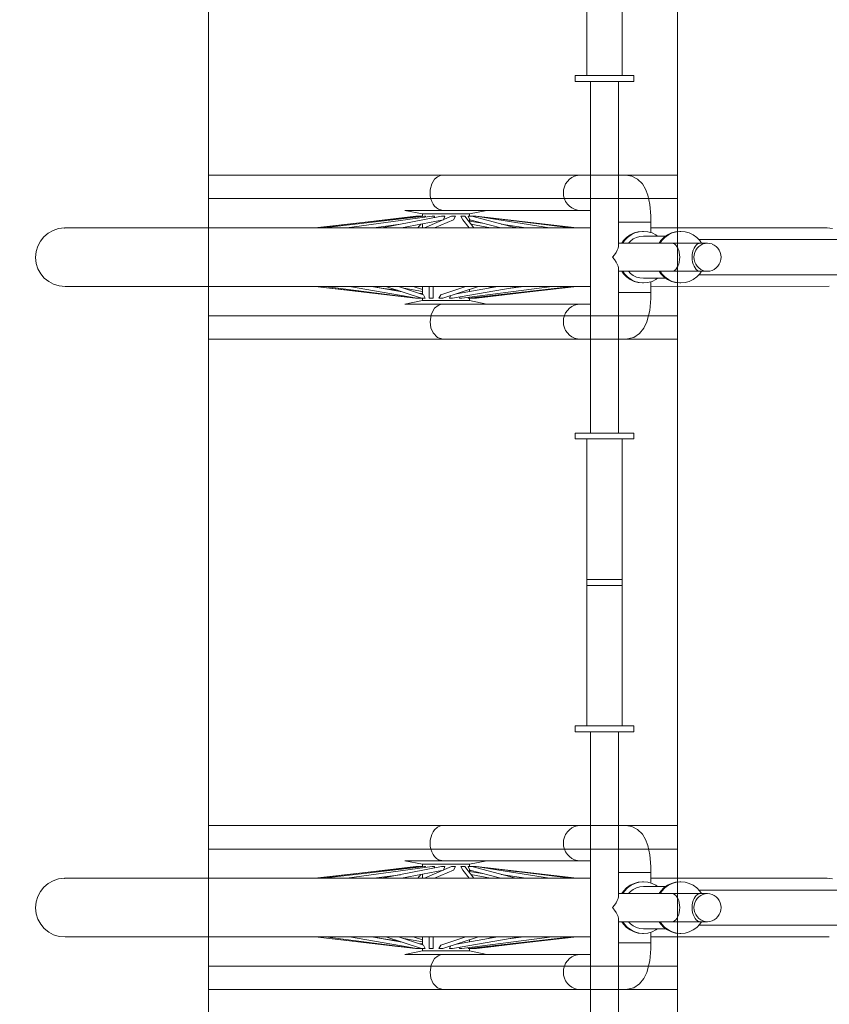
# Model space of a CAD drawing. Extents: x -279660 to -178910, y 57506 to 97979.
# Tile 14 of 44: x -259522 to -258832, y 85874 to 86714. Entities that reach past the tile are written whole.
import ezdxf

# ---------------------------------------------------------------- set-up
doc = ezdxf.new("R2010")
doc.units = 0
doc.header["$MEASUREMENT"] = 0
doc.layers.add('Arch konstrukcja dachu_Nr_Pióra__66', color=7, linetype='Continuous', lineweight=13, true_color=0x0404ff)
doc.layers.add('Arch zieleń_Nr_Pióra__22', color=7, linetype='Continuous', lineweight=9, true_color=0x7f7f7f)
doc.layers.add('Arch wymiary', color=7, linetype='Continuous')
doc.layers.add('Arch wymiary_Nr_Pióra__21', color=7, linetype='Continuous', lineweight=9)
doc.styles.add('GENERATED_STYLE_1', font='txt')
doc.dimstyles.new('GENERATED_STYLE__2', dxfattribs={"dimtxt": 160.000002, "dimasz": 114, "dimexe": 0.18, "dimexo": 0, "dimgap": 0.09, "dimtad": 1, "dimdec": 0, "dimlfac": 0.1, "dimzin": 0, "dimdsep": 46, "dimtxsty": 'GENERATED_STYLE_1', "dimblk": 'ARROWHEAD_2', "dimblk1": 'ARROWHEAD_2', "dimblk2": 'ARROWHEAD_2', "dimcen": 0.09, "dimclrd": 7, "dimclre": 7, "dimclrt": 7, "dimazin": 0, "dimtfac": 1, "dimtdec": 4, "dimtmove": 0, "dimatfit": 3, "dimfxl": 0, "dimtolj": 1, "dimtzin": 0, "dimarcsym": 0})

# ---------------------------------------------------------------- blocks, each defined once
blk = doc.blocks.new('*D257')
at = {"layer": 'Arch wymiary_Nr_Pióra__21', "linetype": 'Continuous'}
for p, q in [((-252577, 88151.71), (-252577, 88225.06)), ((-252502, 88108.41), (-252652, 88195.01)), ((-252464.5, 88151.71), (-252689.5, 88151.71)), ((-252577, 84871.71), (-252577, 88151.71)), ((-252652, 84915.01), (-252502, 84828.41)), ((-252464.5, 84871.71), (-252689.5, 84871.71)), ((-252577, 84798.36), (-252577, 84871.71))]:
    blk.add_line(p, q, dxfattribs=at)
at = {"layer": 'Arch wymiary_Nr_Pióra__21', "insert": (-252609, 86358.11), "char_height": 160, "attachment_point": 7, "rotation": 90, "style": 'GENERATED_STYLE_1'}
blk.add_mtext('{328}', dxfattribs=at)
blk = doc.blocks.new('ARROWHEAD_2')
at = {"color": 0, "linetype": 'Continuous', "lineweight": 0}
for p, q in [((-0.3781, -0.655), (0.3781, 0.655)), ((0, 0), (-1, 0))]:
    blk.add_line(p, q, dxfattribs=at)

msp = doc.modelspace()

# ---------------------------------------------------------------- linework, layer by layer
at = {"layer": 'Arch konstrukcja dachu_Nr_Pióra__66', "linetype": 'Continuous'}
for p, q in [((-259361.24, 87691.71), (-259361.24, 85331.71)), ((-258961.24, 87691.71), (-258961.24, 85331.71)), ((-259361.24, 86561.71), (-259361.24, 86581.71)), ((-259361.24, 86581.71), (-258961.24, 86581.71)), ((-258961.24, 86581.71), (-258961.24, 86561.71)), ((-258961.24, 86561.71), (-259361.24, 86561.71)), ((-259361.24, 86441.71), (-259361.24, 86461.71)), ((-259361.24, 86461.71), (-258961.24, 86461.71)), ((-258961.24, 86461.71), (-258961.24, 86441.71)), ((-258961.24, 86441.71), (-259361.24, 86441.71)), ((-259361.24, 86006.71), (-259361.24, 86026.71)), ((-259361.24, 86026.71), (-258961.24, 86026.71)), ((-258961.24, 86026.71), (-258961.24, 86006.71)), ((-258961.24, 86006.71), (-259361.24, 86006.71)), ((-259361.24, 85886.71), (-259361.24, 85906.71)), ((-259361.24, 85906.71), (-258961.24, 85906.71)), ((-258961.24, 85906.71), (-258961.24, 85886.71)), ((-258961.24, 85886.71), (-259361.24, 85886.71))]:
    msp.add_line(p, q, dxfattribs=at)
at = {"layer": 'Arch zieleń_Nr_Pióra__22', "linetype": 'Continuous'}
for p, q in [((-259038.32, 86666.71), (-259038.32, 86791.71)), ((-259008.44, 86791.71), (-259008.44, 86666.71)), ((-259048.28, 86666.71), (-259038.32, 86666.71)), ((-259048.28, 86661.71), (-259048.28, 86666.71)), ((-258998.47, 86666.71), (-259048.28, 86666.71)), ((-259008.44, 86666.71), (-258998.47, 86666.71)), ((-258998.47, 86666.71), (-258998.47, 86661.71)), ((-259035.33, 86661.71), (-259048.28, 86661.71)), ((-259035.33, 86581.71), (-259035.33, 86661.71)), ((-259011.42, 86661.71), (-259035.33, 86661.71)), ((-259011.42, 86661.71), (-259011.42, 86581.71)), ((-258998.47, 86661.71), (-259011.42, 86661.71)), ((-259165.86, 86580.25), (-259163.15, 86581.48)), ((-259163.15, 86581.48), (-259161.24, 86581.71)), ((-259161.24, 86581.71), (-259035.33, 86581.71)), ((-259048.91, 86580.81), (-259051.2, 86579.7)), ((-259046.47, 86581.48), (-259048.91, 86580.81)), ((-259043.96, 86581.71), (-259046.47, 86581.48)), ((-259035.33, 86441.71), (-259035.33, 86581.71)), ((-259011.42, 86581.71), (-259005.13, 86581.71)), ((-259011.42, 86520.9), (-259011.42, 86581.71)), ((-259005.13, 86581.71), (-259000.18, 86580.81)), ((-259000.18, 86580.81), (-258995.18, 86578.39)), ((-259172.05, 86569.32), (-259170.74, 86574.21)), ((-259170.74, 86574.21), (-259169.65, 86576.35)), ((-259169.65, 86576.35), (-259168.29, 86578.2)), ((-259168.29, 86578.2), (-259165.86, 86580.25)), ((-259056.5, 86574.21), (-259057.57, 86571.84)), ((-259055.06, 86576.35), (-259056.5, 86574.21)), ((-259053.27, 86578.2), (-259055.06, 86576.35)), ((-259051.2, 86579.7), (-259053.27, 86578.2)), ((-258995.18, 86578.39), (-258990.97, 86574.26)), ((-258990.97, 86574.26), (-258988.38, 86569.86)), ((-259172.21, 86566.71), (-259172.05, 86569.32)), ((-259172.05, 86564.11), (-259172.21, 86566.71)), ((-259171.55, 86561.58), (-259172.05, 86564.11)), ((-259058.22, 86569.32), (-259058.44, 86566.71)), ((-259058.44, 86566.71), (-259058.22, 86564.11)), ((-259057.57, 86571.84), (-259058.22, 86569.32)), ((-259058.22, 86564.11), (-259057.57, 86561.58)), ((-258988.38, 86569.86), (-258986.51, 86564.79)), ((-258986.51, 86564.79), (-258984.76, 86556.78)), ((-259170.74, 86559.21), (-259171.55, 86561.58)), ((-259169.65, 86557.07), (-259170.74, 86559.21)), ((-259168.29, 86555.22), (-259169.65, 86557.07)), ((-259057.57, 86561.58), (-259056.5, 86559.21)), ((-259056.5, 86559.21), (-259055.06, 86557.07)), ((-259055.06, 86557.07), (-259053.27, 86555.22)), ((-258984.76, 86556.78), (-258983.84, 86546.94)), ((-259193.66, 86551.71), (-259162.19, 86551.82)), ((-259035.33, 86551.71), (-259193.66, 86551.71)), ((-259193.66, 86551.71), (-259178.66, 86548.71)), ((-259178.66, 86548.71), (-259193.66, 86551.71)), ((-259178.66, 86548.71), (-259178.66, 86546.5)), ((-259138.66, 86548.71), (-259178.66, 86548.71)), ((-259178.66, 86546.5), (-259178.66, 86548.71)), ((-259166.73, 86553.72), (-259168.29, 86555.22)), ((-259164.99, 86552.61), (-259166.73, 86553.72)), ((-259162.19, 86551.82), (-259164.99, 86552.61)), ((-259163.15, 86551.94), (-259161.24, 86551.71)), ((-259123.66, 86551.71), (-259138.66, 86548.71)), ((-259123.66, 86551.71), (-259138.66, 86548.71)), ((-259138.66, 86548.71), (-259138.66, 86546.7)), ((-259138.66, 86548.71), (-259138.66, 86546.7)), ((-259035.33, 86551.71), (-259123.66, 86551.71)), ((-259053.27, 86555.22), (-259051.2, 86553.72)), ((-259051.2, 86553.72), (-259048.91, 86552.61)), ((-259048.91, 86552.61), (-259046.47, 86551.94)), ((-259046.47, 86551.94), (-259043.96, 86551.71)), ((-259035.33, 86536.71), (-259035.33, 86551.71)), ((-259181.58, 86546.7), (-259270.36, 86536.71)), ((-259268.26, 86536.71), (-259184.4, 86546.7)), ((-259176.9, 86546.7), (-259262.98, 86536.71)), ((-259170.31, 86546.7), (-259243.31, 86536.71)), ((-259197.48, 86539.83), (-259220.27, 86536.71)), ((-259162.32, 86546.7), (-259213.44, 86536.71)), ((-259184.4, 86546.7), (-259212.82, 86543.19)), ((-259160.82, 86543.7), (-259196.58, 86536.71)), ((-259184.4, 86546.7), (-259184.29, 86546.4)), ((-259181.66, 86546.7), (-259184.4, 86546.7)), ((-259184.4, 86546.7), (-259178.66, 86546.5)), ((-259182.96, 86546.55), (-259182.94, 86546.7)), ((-259179.98, 86539.95), (-259182.5, 86536.71)), ((-259181.58, 86546.7), (-259181.5, 86546.17)), ((-259181.28, 86546.7), (-259181.58, 86546.7)), ((-259181.25, 86546.2), (-259181.28, 86546.7)), ((-259180.76, 86546.7), (-259181.27, 86546.57)), ((-259178.66, 86546.7), (-259180.76, 86546.7)), ((-259180.76, 86546.7), (-259180.52, 86546.28)), ((-259178.66, 86540.21), (-259178.66, 86536.71)), ((-259153.89, 86546.7), (-259176.96, 86536.71)), ((-259176, 86546.7), (-259176.9, 86546.7)), ((-259176, 86546.7), (-259176.03, 86545.92)), ((-259168.33, 86546.7), (-259170.31, 86546.7)), ((-259168.33, 86546.7), (-259168.62, 86545.47)), ((-259152.13, 86543.72), (-259168.32, 86536.71)), ((-259159.49, 86546.7), (-259162.32, 86546.7)), ((-259159.49, 86546.7), (-259160.7, 86543.75)), ((-259150.55, 86546.7), (-259153.89, 86546.7)), ((-259150.55, 86546.7), (-259152.13, 86543.72)), ((-259142.59, 86546.7), (-259146.04, 86546.7)), ((-259144.34, 86543.72), (-259146.04, 86546.7)), ((-259144.34, 86543.72), (-259138.89, 86536.71)), ((-259142.59, 86546.7), (-259134.82, 86536.71)), ((-259136.57, 86546.7), (-259139.71, 86546.7)), ((-259138.28, 86543.72), (-259139.71, 86546.7)), ((-259138.66, 86546.7), (-259132.92, 86546.7)), ((-259138.66, 86544.53), (-259138.66, 86541.65)), ((-259138.66, 86543.43), (-259136, 86543.12)), ((-259138.66, 86542.41), (-259127.62, 86540.89)), ((-259138.28, 86543.72), (-259111.85, 86536.71)), ((-259137.34, 86539.95), (-259120.74, 86536.71)), ((-259136.57, 86546.7), (-259098.91, 86536.71)), ((-259136.05, 86546.57), (-259136.04, 86546.7)), ((-259132.92, 86546.7), (-259136.04, 86546.7)), ((-259135.57, 86546.44), (-259135.66, 86546.7)), ((-259133.21, 86546.7), (-259070.2, 86536.71)), ((-259132.92, 86546.7), (-259046.97, 86536.71)), ((-259132.92, 86546.7), (-259052.16, 86536.71)), ((-259111.46, 86540.04), (-259090.45, 86536.71)), ((-259104.51, 86543.19), (-259046.97, 86536.71)), ((-258983.72, 86541.71), (-259011.42, 86541.71)), ((-258983.84, 86546.94), (-258983.72, 86536.71)), ((-258983.72, 86532.62), (-258983.72, 86541.71)), ((-259483.99, 86536.71), (-259268.26, 86536.71)), ((-259035.33, 86536.71), (-259270.36, 86536.71)), ((-259216.45, 86537.23), (-259218.42, 86536.71)), ((-259100.88, 86537.23), (-259097.05, 86536.71)), ((-259046.97, 86536.71), (-259035.33, 86536.71)), ((-259004.56, 86528.56), (-259001.52, 86530.76)), ((-259003.78, 86528.56), (-259000.75, 86530.76)), ((-259001.52, 86530.76), (-258998.17, 86532.38)), ((-259000.75, 86530.76), (-258997.39, 86532.38)), ((-258998.17, 86532.38), (-258994.59, 86533.38)), ((-258997.39, 86532.38), (-258993.81, 86533.38)), ((-258994.59, 86533.38), (-258990.9, 86533.71)), ((-258993.81, 86533.38), (-258990.12, 86533.71)), ((-258990.9, 86533.71), (-258990.12, 86533.71)), ((-258990.12, 86533.71), (-258986.43, 86533.38)), ((-258986.43, 86533.38), (-258982.85, 86532.38)), ((-258983.72, 86536.71), (-258833.34, 86536.71)), ((-258982.85, 86532.38), (-258979.5, 86530.76)), ((-258979.5, 86530.76), (-258978.04, 86529.71)), ((-258972.72, 86528.56), (-258969.69, 86530.76)), ((-258971.95, 86528.56), (-258968.91, 86530.76)), ((-258969.69, 86530.76), (-258966.33, 86532.38)), ((-258968.91, 86530.76), (-258965.55, 86532.38)), ((-258966.33, 86532.38), (-258962.75, 86533.38)), ((-258965.55, 86532.38), (-258961.98, 86533.38)), ((-258962.75, 86533.38), (-258959.06, 86533.71)), ((-258961.98, 86533.38), (-258958.29, 86533.71)), ((-258959.06, 86533.71), (-258958.29, 86533.71)), ((-258958.29, 86533.71), (-258954.6, 86533.38)), ((-258954.6, 86533.38), (-258951.02, 86532.38)), ((-258951.02, 86532.38), (-258947.66, 86530.76)), ((-258947.66, 86530.76), (-258944.63, 86528.56)), ((-258833.34, 86536.71), (-258829.01, 86536.27)), ((-259011.42, 86523.71), (-258935.51, 86523.71)), ((-259008.63, 86523.71), (-259007.18, 86525.85)), ((-259007.85, 86523.71), (-259006.4, 86525.85)), ((-259007.18, 86525.85), (-259004.56, 86528.56)), ((-259006.4, 86525.85), (-259003.78, 86528.56)), ((-259003.03, 86523.71), (-259001.3, 86525.5)), ((-259001.3, 86525.5), (-258998.81, 86527.3)), ((-258998.81, 86527.3), (-258996.07, 86528.62)), ((-258996.07, 86528.62), (-258993.14, 86529.44)), ((-258993.14, 86529.44), (-258990.12, 86529.71)), ((-258990.12, 86529.71), (-258971.14, 86529.71)), ((-258976.79, 86523.71), (-258975.34, 86525.85)), ((-258976.01, 86523.71), (-258974.57, 86525.85)), ((-258975.34, 86525.85), (-258972.72, 86528.56)), ((-258974.57, 86525.85), (-258971.95, 86528.56)), ((-258966.04, 86523.71), (-258964.84, 86523.53)), ((-258964.84, 86523.53), (-258963.68, 86522.99)), ((-258963.68, 86522.99), (-258962.6, 86522.1)), ((-258962.6, 86522.1), (-258961.61, 86520.9)), ((-258945.04, 86522.1), (-258946.06, 86520.9)), ((-258943.91, 86522.99), (-258945.04, 86522.1)), ((-258944.63, 86528.56), (-258942.01, 86525.85)), ((-258942.71, 86523.53), (-258943.91, 86522.99)), ((-258942.96, 86520.9), (-258941.31, 86522.1)), ((-258942.84, 86526.71), (-258471.28, 86526.71)), ((-258941.46, 86523.71), (-258942.71, 86523.53)), ((-258942.01, 86525.85), (-258940.56, 86523.71)), ((-258941.31, 86522.1), (-258939.48, 86522.99)), ((-258939.48, 86522.99), (-258937.52, 86523.53)), ((-258937.52, 86523.53), (-258935.51, 86523.71)), ((-258935.51, 86523.71), (-258933.5, 86523.53)), ((-258933.5, 86523.53), (-258931.55, 86522.99)), ((-258931.55, 86522.98), (-258929.72, 86522.1)), ((-258929.72, 86522.1), (-258928.06, 86520.9)), ((-259016.5, 86511.71), (-259014.89, 86513.79)), ((-259014.89, 86513.79), (-259013.55, 86515.81)), ((-259013.55, 86515.81), (-259012.5, 86517.71)), ((-259012.5, 86517.71), (-259011.79, 86519.42)), ((-259011.79, 86519.42), (-259011.42, 86520.9)), ((-258961.61, 86520.9), (-258960.77, 86519.42)), ((-258960.77, 86519.42), (-258960.08, 86517.71)), ((-258960.08, 86517.71), (-258959.57, 86515.81)), ((-258959.57, 86515.81), (-258959.26, 86513.79)), ((-258959.26, 86513.79), (-258959.16, 86511.71)), ((-258948.51, 86513.79), (-258948.62, 86511.71)), ((-258948.19, 86515.81), (-258948.51, 86513.79)), ((-258947.66, 86517.71), (-258948.19, 86515.81)), ((-258946.95, 86519.42), (-258947.66, 86517.71)), ((-258947.1, 86511.71), (-258946.93, 86513.79)), ((-258946.06, 86520.9), (-258946.95, 86519.42)), ((-258946.93, 86513.79), (-258946.4, 86515.81)), ((-258946.4, 86515.81), (-258945.55, 86517.71)), ((-258945.55, 86517.71), (-258944.39, 86519.42)), ((-258944.39, 86519.42), (-258942.96, 86520.9)), ((-258928.06, 86520.9), (-258926.63, 86519.42)), ((-258926.63, 86519.42), (-258925.47, 86517.71)), ((-258925.47, 86517.71), (-258924.62, 86515.81)), ((-258924.62, 86515.81), (-258924.1, 86513.79)), ((-258924.1, 86513.79), (-258923.92, 86511.71)), ((-259014.89, 86509.63), (-259016.5, 86511.71)), ((-259013.55, 86507.61), (-259014.89, 86509.63)), ((-259012.5, 86505.71), (-259013.55, 86507.61)), ((-259011.79, 86504), (-259012.5, 86505.71)), ((-258960.08, 86505.71), (-258960.77, 86504)), ((-258959.57, 86507.61), (-258960.08, 86505.71)), ((-258959.26, 86509.63), (-258959.57, 86507.61)), ((-258959.16, 86511.71), (-258959.26, 86509.63)), ((-258948.62, 86511.71), (-258948.51, 86509.63)), ((-258948.51, 86509.63), (-258948.19, 86507.61)), ((-258948.19, 86507.61), (-258947.66, 86505.71)), ((-258947.66, 86505.71), (-258946.95, 86504)), ((-258946.93, 86509.63), (-258947.1, 86511.71)), ((-258946.4, 86507.61), (-258946.93, 86509.63)), ((-258945.55, 86505.71), (-258946.4, 86507.61)), ((-258944.39, 86504), (-258945.55, 86505.71)), ((-258925.47, 86505.71), (-258926.63, 86504)), ((-258924.62, 86507.61), (-258925.47, 86505.71)), ((-258924.1, 86509.63), (-258924.62, 86507.61)), ((-258923.92, 86511.71), (-258924.1, 86509.63)), ((-259011.42, 86502.52), (-259011.79, 86504)), ((-259011.42, 86441.71), (-259011.42, 86502.52)), ((-259011.42, 86499.71), (-258935.51, 86499.71)), ((-259007.18, 86497.57), (-259008.63, 86499.71)), ((-259006.4, 86497.57), (-259007.85, 86499.71)), ((-259004.56, 86494.86), (-259007.18, 86497.57)), ((-259003.78, 86494.86), (-259006.4, 86497.57)), ((-259001.3, 86497.92), (-259003.03, 86499.71)), ((-258998.81, 86496.12), (-259001.3, 86497.92)), ((-258975.34, 86497.57), (-258976.79, 86499.71)), ((-258974.57, 86497.57), (-258976.01, 86499.71)), ((-258972.72, 86494.86), (-258975.34, 86497.57)), ((-258971.95, 86494.86), (-258974.57, 86497.57)), ((-258964.84, 86499.89), (-258966.04, 86499.71)), ((-258963.68, 86500.43), (-258964.84, 86499.89)), ((-258962.6, 86501.32), (-258963.68, 86500.43)), ((-258961.61, 86502.52), (-258962.6, 86501.32)), ((-258960.77, 86504), (-258961.61, 86502.52)), ((-258946.95, 86504), (-258946.06, 86502.52)), ((-258946.06, 86502.52), (-258945.04, 86501.32)), ((-258945.04, 86501.32), (-258943.91, 86500.43)), ((-258942.01, 86497.57), (-258944.63, 86494.86)), ((-258942.96, 86502.52), (-258944.39, 86504)), ((-258943.91, 86500.43), (-258942.71, 86499.89)), ((-258941.31, 86501.32), (-258942.96, 86502.52)), ((-258942.84, 86496.71), (-258471.28, 86496.71)), ((-258942.71, 86499.89), (-258941.46, 86499.71)), ((-258940.56, 86499.71), (-258942.01, 86497.57)), ((-258939.48, 86500.43), (-258941.31, 86501.32)), ((-258937.52, 86499.89), (-258939.48, 86500.43)), ((-258935.51, 86499.71), (-258937.52, 86499.89)), ((-258933.5, 86499.89), (-258935.51, 86499.71)), ((-258931.55, 86500.43), (-258933.5, 86499.89)), ((-258929.72, 86501.32), (-258931.55, 86500.44)), ((-258928.06, 86502.52), (-258929.72, 86501.32)), ((-258926.63, 86504), (-258928.06, 86502.52)), ((-259001.52, 86492.66), (-259004.56, 86494.86)), ((-259000.75, 86492.66), (-259003.78, 86494.86)), ((-258998.17, 86491.04), (-259001.52, 86492.66)), ((-258997.39, 86491.04), (-259000.75, 86492.66)), ((-258996.07, 86494.8), (-258998.81, 86496.12)), ((-258994.59, 86490.04), (-258998.17, 86491.04)), ((-258993.81, 86490.04), (-258997.39, 86491.04)), ((-258993.14, 86493.98), (-258996.07, 86494.8)), ((-258990.9, 86489.71), (-258994.59, 86490.04)), ((-258990.12, 86489.71), (-258993.81, 86490.04)), ((-258990.12, 86493.71), (-258993.14, 86493.98)), ((-258990.9, 86489.71), (-258990.12, 86489.71)), ((-258990.12, 86493.71), (-258971.14, 86493.71)), ((-258986.43, 86490.04), (-258990.12, 86489.71)), ((-258982.85, 86491.04), (-258986.43, 86490.04)), ((-258983.72, 86481.71), (-258983.72, 86490.8)), ((-258979.5, 86492.66), (-258982.85, 86491.04)), ((-258978.04, 86493.71), (-258979.5, 86492.66)), ((-258969.69, 86492.66), (-258972.72, 86494.86)), ((-258968.91, 86492.66), (-258971.95, 86494.86)), ((-258966.33, 86491.04), (-258969.69, 86492.66)), ((-258965.55, 86491.04), (-258968.91, 86492.66)), ((-258962.75, 86490.04), (-258966.33, 86491.04)), ((-258961.98, 86490.04), (-258965.55, 86491.04)), ((-258959.06, 86489.71), (-258962.75, 86490.04)), ((-258958.29, 86489.71), (-258961.98, 86490.04)), ((-258959.06, 86489.71), (-258958.29, 86489.71)), ((-258954.6, 86490.04), (-258958.29, 86489.71)), ((-258951.02, 86491.04), (-258954.6, 86490.04)), ((-258947.66, 86492.66), (-258951.02, 86491.04)), ((-258944.63, 86494.86), (-258947.66, 86492.66)), ((-259270.31, 86486.71), (-259483.55, 86486.71)), ((-259035.33, 86486.71), (-259270.31, 86486.71)), ((-259184.63, 86476.72), (-259270.31, 86486.71)), ((-259199.64, 86478.66), (-259270.31, 86486.71)), ((-259184.63, 86476.72), (-259261.79, 86486.71)), ((-259183.55, 86476.72), (-259240.82, 86486.71)), ((-259196.03, 86482.14), (-259222.2, 86486.71)), ((-259211.77, 86484.98), (-259221.67, 86486.71)), ((-259200.06, 86483.47), (-259213.81, 86485.25)), ((-259179.48, 86476.72), (-259209.95, 86486.71)), ((-259177.74, 86479.7), (-259199.12, 86486.71)), ((-259178.66, 86482.46), (-259194.65, 86485.25)), ((-259178.66, 86484.15), (-259186.46, 86486.71)), ((-259178.66, 86480.69), (-259182.15, 86481.15)), ((-259178.66, 86486.71), (-259178.66, 86480)), ((-259172.89, 86476.72), (-259172.89, 86486.71)), ((-259169.43, 86476.72), (-259169.43, 86486.71)), ((-259163.08, 86479.7), (-259141.7, 86486.71)), ((-259161.34, 86476.72), (-259130.86, 86486.71)), ((-259152.92, 86476.72), (-259095.65, 86486.71)), ((-259149.73, 86480.52), (-259114.28, 86486.71)), ((-259145.2, 86476.72), (-259068.04, 86486.71)), ((-259139.1, 86476.72), (-259051.36, 86486.71)), ((-259138.66, 86484.15), (-259138.66, 86482.46)), ((-259134.76, 86476.72), (-259047.01, 86486.71)), ((-259048.85, 86486.71), (-259132.7, 86476.72)), ((-259122.67, 86485.25), (-259118.2, 86486.71)), ((-259105.55, 86484.98), (-259092.21, 86486.71)), ((-259103.52, 86485.25), (-259095.13, 86486.71)), ((-259035.33, 86486.71), (-259048.85, 86486.71)), ((-259035.33, 86471.71), (-259035.33, 86486.71)), ((-258983.72, 86481.71), (-259011.42, 86481.71)), ((-258983.72, 86486.71), (-258983.84, 86476.48)), ((-258831.61, 86486.89), (-258983.72, 86486.71)), ((-259178.66, 86474.71), (-259193.66, 86471.71)), ((-259193.66, 86471.71), (-259178.64, 86474.71)), ((-259035.33, 86471.71), (-259193.66, 86471.71)), ((-259163.15, 86471.48), (-259193.66, 86471.71)), ((-259178.64, 86476.72), (-259184.63, 86476.72)), ((-259180.9, 86476.72), (-259184.63, 86476.72)), ((-259181.1, 86477.25), (-259180.9, 86476.72)), ((-259180.15, 86476.94), (-259181.02, 86477.03)), ((-259176.22, 86476.72), (-259179.48, 86476.72)), ((-259178.66, 86476.72), (-259178.66, 86474.71)), ((-259138.66, 86474.71), (-259178.66, 86474.71)), ((-259178.64, 86474.71), (-259178.64, 86476.72)), ((-259177.74, 86479.7), (-259176.22, 86476.72)), ((-259169.43, 86476.72), (-259172.89, 86476.72)), ((-259164.59, 86476.72), (-259163.08, 86479.7)), ((-259161.34, 86476.72), (-259164.59, 86476.72)), ((-259161.24, 86471.71), (-259163.15, 86471.48)), ((-259155.58, 86476.72), (-259154.77, 86478.87)), ((-259152.92, 86476.72), (-259155.58, 86476.72)), ((-259146.93, 86476.72), (-259146.72, 86477.8)), ((-259145.2, 86476.72), (-259146.93, 86476.72)), ((-259139.7, 86476.72), (-259139.71, 86477.43)), ((-259139.1, 86476.72), (-259139.7, 86476.72)), ((-259138.66, 86476.77), (-259138.66, 86474.71)), ((-259138.66, 86476.77), (-259138.66, 86474.71)), ((-259132.7, 86476.72), (-259138.66, 86476.77)), ((-259137.85, 86476.72), (-259138.66, 86476.72)), ((-259138.66, 86474.71), (-259123.66, 86471.71)), ((-259138.66, 86474.71), (-259123.66, 86471.71)), ((-259137.85, 86476.72), (-259137.92, 86476.85)), ((-259137.85, 86476.72), (-259137.18, 86476.94)), ((-259136.31, 86477.03), (-259136.43, 86476.72)), ((-259132.7, 86476.72), (-259136.43, 86476.72)), ((-259135.37, 86477.14), (-259135.36, 86476.72)), ((-259134.76, 86476.72), (-259134.86, 86477.2)), ((-259134.42, 86476.75), (-259134.43, 86476.72)), ((-259132.7, 86476.72), (-259132.79, 86476.94)), ((-259132.7, 86476.72), (-259117.68, 86478.66)), ((-259123.66, 86471.71), (-259035.33, 86471.71)), ((-259043.96, 86471.71), (-259046.47, 86471.48)), ((-258983.84, 86476.48), (-258984.82, 86466.32)), ((-259171.32, 86462.51), (-259169.65, 86466.35)), ((-259169.65, 86466.35), (-259168.29, 86468.2)), ((-259168.29, 86468.2), (-259165.26, 86470.64)), ((-259165.26, 86470.64), (-259163.15, 86471.48)), ((-259056.5, 86464.21), (-259057.57, 86461.84)), ((-259055.06, 86466.35), (-259056.5, 86464.21)), ((-259053.27, 86468.2), (-259055.06, 86466.35)), ((-259051.2, 86469.7), (-259053.27, 86468.2)), ((-259048.91, 86470.81), (-259051.2, 86469.7)), ((-259046.47, 86471.48), (-259048.91, 86470.81)), ((-258984.82, 86466.32), (-258987.31, 86456.44)), ((-259172.21, 86456.71), (-259171.32, 86462.51)), ((-259171.55, 86451.58), (-259172.21, 86456.71)), ((-259058.22, 86459.32), (-259058.44, 86456.71)), ((-259058.44, 86456.71), (-259058.22, 86454.11)), ((-259057.57, 86461.84), (-259058.22, 86459.32)), ((-258987.31, 86456.44), (-258989.71, 86451.17)), ((-259169.65, 86447.07), (-259171.55, 86451.58)), ((-259165.86, 86443.17), (-259169.65, 86447.07)), ((-259058.22, 86454.11), (-259057.57, 86451.58)), ((-259057.57, 86451.58), (-259056.5, 86449.21)), ((-259056.5, 86449.21), (-259055.06, 86447.07)), ((-259055.06, 86447.07), (-259053.27, 86445.22)), ((-258993.38, 86446.6), (-258998.42, 86443.21)), ((-258989.71, 86451.17), (-258993.38, 86446.6)), ((-259161.24, 86441.71), (-259165.86, 86443.17)), ((-259035.33, 86441.71), (-259161.24, 86441.71)), ((-259053.27, 86445.22), (-259051.2, 86443.72)), ((-259051.2, 86443.72), (-259048.91, 86442.61)), ((-259048.91, 86442.61), (-259046.47, 86441.94)), ((-259046.47, 86441.94), (-259043.96, 86441.71)), ((-259035.33, 86361.71), (-259035.33, 86441.71)), ((-259011.42, 86441.71), (-259011.42, 86361.71)), ((-259005.13, 86441.71), (-259011.42, 86441.71)), ((-258998.42, 86443.21), (-259005.13, 86441.71)), ((-259048.28, 86361.71), (-259035.33, 86361.71)), ((-259048.28, 86356.71), (-259048.28, 86361.71)), ((-259038.32, 86356.71), (-259048.28, 86356.71)), ((-258998.47, 86356.71), (-259048.28, 86356.71)), ((-259038.32, 86231.71), (-259038.32, 86356.71)), ((-259011.42, 86361.71), (-259035.33, 86361.71)), ((-259011.42, 86361.71), (-258998.47, 86361.71)), ((-259008.44, 86356.71), (-259008.44, 86231.71)), ((-258998.47, 86356.71), (-259008.44, 86356.71)), ((-258998.47, 86361.71), (-258998.47, 86356.71)), ((-259038.32, 86236.71), (-259008.44, 86236.71)), ((-259038.32, 86111.71), (-259038.32, 86236.71)), ((-259008.44, 86236.71), (-259008.44, 86111.71)), ((-259008.44, 86231.71), (-259038.32, 86231.71)), ((-259048.28, 86111.71), (-259038.32, 86111.71)), ((-259048.28, 86106.71), (-259048.28, 86111.71)), ((-258998.47, 86111.71), (-259048.28, 86111.71)), ((-259008.44, 86111.71), (-258998.47, 86111.71)), ((-258998.47, 86111.71), (-258998.47, 86106.71)), ((-259035.33, 86106.71), (-259048.28, 86106.71)), ((-259035.33, 86026.71), (-259035.33, 86106.71)), ((-259011.42, 86106.71), (-259035.33, 86106.71)), ((-259011.42, 86106.71), (-259011.42, 86026.71)), ((-258998.47, 86106.71), (-259011.42, 86106.71)), ((-259165.86, 86025.25), (-259163.15, 86026.48)), ((-259163.15, 86026.48), (-259161.24, 86026.71)), ((-259161.24, 86026.71), (-259035.33, 86026.71)), ((-259046.47, 86026.48), (-259048.91, 86025.81)), ((-259043.96, 86026.71), (-259046.47, 86026.48)), ((-259035.33, 85886.71), (-259035.33, 86026.71)), ((-259011.42, 86026.71), (-259005.13, 86026.71)), ((-259011.42, 85965.9), (-259011.42, 86026.71)), ((-259005.13, 86026.71), (-259000.18, 86025.81)), ((-259172.05, 86014.32), (-259170.74, 86019.21)), ((-259170.74, 86019.21), (-259169.65, 86021.35)), ((-259169.65, 86021.35), (-259168.29, 86023.2)), ((-259168.29, 86023.2), (-259165.86, 86025.25)), ((-259056.5, 86019.21), (-259057.57, 86016.84)), ((-259055.06, 86021.35), (-259056.5, 86019.21)), ((-259053.27, 86023.2), (-259055.06, 86021.35)), ((-259051.2, 86024.7), (-259053.27, 86023.2)), ((-259048.91, 86025.81), (-259051.2, 86024.7)), ((-259000.18, 86025.81), (-258995.18, 86023.39)), ((-258995.18, 86023.39), (-258990.97, 86019.26)), ((-258990.97, 86019.26), (-258988.38, 86014.86)), ((-259172.21, 86011.71), (-259172.05, 86014.32)), ((-259172.05, 86009.11), (-259172.21, 86011.71)), ((-259058.22, 86014.32), (-259058.44, 86011.71)), ((-259058.44, 86011.71), (-259058.22, 86009.11)), ((-259057.57, 86016.84), (-259058.22, 86014.32)), ((-258988.38, 86014.86), (-258986.51, 86009.79)), ((-258986.51, 86009.79), (-258984.76, 86001.78)), ((-259171.55, 86006.58), (-259172.05, 86009.11)), ((-259170.74, 86004.21), (-259171.55, 86006.58)), ((-259169.65, 86002.07), (-259170.74, 86004.21)), ((-259168.29, 86000.22), (-259169.65, 86002.07)), ((-259058.22, 86009.11), (-259057.57, 86006.58)), ((-259057.57, 86006.58), (-259056.5, 86004.21)), ((-259056.5, 86004.21), (-259055.06, 86002.07)), ((-259055.06, 86002.07), (-259053.27, 86000.22)), ((-258984.76, 86001.78), (-258983.84, 85991.94)), ((-259193.66, 85996.71), (-259162.19, 85996.82)), ((-259035.33, 85996.71), (-259193.66, 85996.71)), ((-259193.66, 85996.71), (-259178.66, 85993.71)), ((-259178.66, 85993.71), (-259193.66, 85996.71)), ((-259178.66, 85993.71), (-259178.66, 85991.5)), ((-259138.66, 85993.71), (-259178.66, 85993.71)), ((-259178.66, 85991.5), (-259178.66, 85993.71)), ((-259166.73, 85998.72), (-259168.29, 86000.22)), ((-259164.99, 85997.61), (-259166.73, 85998.72)), ((-259162.19, 85996.82), (-259164.99, 85997.61)), ((-259163.15, 85996.94), (-259161.24, 85996.71)), ((-259123.66, 85996.71), (-259138.66, 85993.71)), ((-259123.66, 85996.71), (-259138.66, 85993.71)), ((-259138.66, 85993.71), (-259138.66, 85991.7)), ((-259138.66, 85993.71), (-259138.66, 85991.7)), ((-259035.33, 85996.71), (-259123.66, 85996.71)), ((-259053.27, 86000.22), (-259051.2, 85998.72)), ((-259051.2, 85998.72), (-259048.91, 85997.61)), ((-259048.91, 85997.61), (-259046.47, 85996.94)), ((-259046.47, 85996.94), (-259043.96, 85996.71)), ((-259035.33, 85981.71), (-259035.33, 85996.71)), ((-259181.58, 85991.7), (-259270.36, 85981.71)), ((-259268.26, 85981.71), (-259184.4, 85991.7)), ((-259176.9, 85991.7), (-259262.98, 85981.71)), ((-259170.31, 85991.7), (-259243.31, 85981.71)), ((-259197.48, 85984.83), (-259220.27, 85981.71)), ((-259162.32, 85991.7), (-259213.44, 85981.71)), ((-259184.4, 85991.7), (-259212.82, 85988.19)), ((-259160.82, 85988.7), (-259196.58, 85981.71)), ((-259184.4, 85991.7), (-259184.29, 85991.4)), ((-259181.66, 85991.7), (-259184.4, 85991.7)), ((-259184.4, 85991.7), (-259178.66, 85991.5)), ((-259182.96, 85991.55), (-259182.94, 85991.7)), ((-259179.98, 85984.95), (-259182.5, 85981.71)), ((-259181.58, 85991.7), (-259181.5, 85991.17)), ((-259181.28, 85991.7), (-259181.58, 85991.7)), ((-259181.25, 85991.2), (-259181.28, 85991.7)), ((-259180.76, 85991.7), (-259181.27, 85991.57)), ((-259178.66, 85991.7), (-259180.76, 85991.7)), ((-259180.76, 85991.7), (-259180.52, 85991.28)), ((-259178.66, 85985.21), (-259178.66, 85981.71)), ((-259153.89, 85991.7), (-259176.96, 85981.71)), ((-259176, 85991.7), (-259176.9, 85991.7)), ((-259176, 85991.7), (-259176.03, 85990.92)), ((-259168.33, 85991.7), (-259170.31, 85991.7)), ((-259168.33, 85991.7), (-259168.62, 85990.47)), ((-259152.13, 85988.72), (-259168.32, 85981.71)), ((-259159.49, 85991.7), (-259162.32, 85991.7)), ((-259159.49, 85991.7), (-259160.7, 85988.75)), ((-259150.55, 85991.7), (-259153.89, 85991.7)), ((-259150.55, 85991.7), (-259152.13, 85988.72)), ((-259142.59, 85991.7), (-259146.04, 85991.7)), ((-259144.34, 85988.72), (-259146.04, 85991.7)), ((-259144.34, 85988.72), (-259138.89, 85981.71)), ((-259142.59, 85991.7), (-259134.82, 85981.71)), ((-259136.57, 85991.7), (-259139.71, 85991.7)), ((-259138.28, 85988.72), (-259139.71, 85991.7)), ((-259138.66, 85991.7), (-259132.92, 85991.7)), ((-259138.66, 85989.53), (-259138.66, 85986.65)), ((-259138.66, 85988.43), (-259136, 85988.12)), ((-259138.66, 85987.41), (-259127.62, 85985.89)), ((-259138.28, 85988.72), (-259111.85, 85981.71)), ((-259137.34, 85984.95), (-259120.74, 85981.71)), ((-259136.57, 85991.7), (-259098.91, 85981.71)), ((-259136.05, 85991.57), (-259136.04, 85991.7)), ((-259132.92, 85991.7), (-259136.04, 85991.7)), ((-259135.57, 85991.44), (-259135.66, 85991.7)), ((-259133.21, 85991.7), (-259070.2, 85981.71)), ((-259132.92, 85991.7), (-259046.97, 85981.71)), ((-259132.92, 85991.7), (-259052.16, 85981.71)), ((-259111.46, 85985.04), (-259090.45, 85981.71)), ((-259104.51, 85988.19), (-259046.97, 85981.71)), ((-258983.72, 85986.71), (-259011.42, 85986.71)), ((-258983.84, 85991.94), (-258983.72, 85981.71)), ((-258983.72, 85977.62), (-258983.72, 85986.71)), ((-259483.99, 85981.71), (-259268.26, 85981.71)), ((-259035.33, 85981.71), (-259270.36, 85981.71)), ((-259216.45, 85982.23), (-259218.42, 85981.71)), ((-259100.88, 85982.23), (-259097.05, 85981.71)), ((-259046.97, 85981.71), (-259035.33, 85981.71)), ((-259001.52, 85975.76), (-258998.17, 85977.38)), ((-259000.75, 85975.76), (-258997.39, 85977.38)), ((-258998.17, 85977.38), (-258994.59, 85978.38)), ((-258997.39, 85977.38), (-258993.81, 85978.38)), ((-258994.59, 85978.38), (-258990.9, 85978.71)), ((-258993.81, 85978.38), (-258990.12, 85978.71)), ((-258990.9, 85978.71), (-258990.12, 85978.71)), ((-258990.12, 85978.71), (-258986.43, 85978.38)), ((-258986.43, 85978.38), (-258982.85, 85977.38)), ((-258983.72, 85981.71), (-258833.34, 85981.71)), ((-258982.85, 85977.38), (-258979.5, 85975.76)), ((-258969.69, 85975.76), (-258966.33, 85977.38)), ((-258968.91, 85975.76), (-258965.55, 85977.38)), ((-258966.33, 85977.38), (-258962.75, 85978.38)), ((-258965.55, 85977.38), (-258961.98, 85978.38)), ((-258962.75, 85978.38), (-258959.06, 85978.71)), ((-258961.98, 85978.38), (-258958.29, 85978.71)), ((-258959.06, 85978.71), (-258958.29, 85978.71)), ((-258958.29, 85978.71), (-258954.6, 85978.38)), ((-258954.6, 85978.38), (-258951.02, 85977.38)), ((-258951.02, 85977.38), (-258947.66, 85975.76)), ((-258833.34, 85981.71), (-258829.01, 85981.27)), ((-259011.42, 85968.71), (-258935.51, 85968.71)), ((-259008.63, 85968.71), (-259007.18, 85970.85)), ((-259007.85, 85968.71), (-259006.4, 85970.85)), ((-259007.18, 85970.85), (-259004.56, 85973.56)), ((-259006.4, 85970.85), (-259003.78, 85973.56)), ((-259004.56, 85973.56), (-259001.52, 85975.76)), ((-259003.78, 85973.56), (-259000.75, 85975.76)), ((-259003.03, 85968.71), (-259001.3, 85970.5)), ((-259001.3, 85970.5), (-258998.81, 85972.3)), ((-258998.81, 85972.3), (-258996.07, 85973.62)), ((-258996.07, 85973.62), (-258993.14, 85974.44)), ((-258993.14, 85974.44), (-258990.12, 85974.71)), ((-258990.12, 85974.71), (-258971.14, 85974.71)), ((-258979.5, 85975.76), (-258978.04, 85974.71)), ((-258976.79, 85968.71), (-258975.34, 85970.85)), ((-258976.01, 85968.71), (-258974.57, 85970.85)), ((-258975.34, 85970.85), (-258972.72, 85973.56)), ((-258974.57, 85970.85), (-258971.95, 85973.56)), ((-258972.72, 85973.56), (-258969.69, 85975.76)), ((-258971.95, 85973.56), (-258968.91, 85975.76)), ((-258966.04, 85968.71), (-258964.84, 85968.53)), ((-258964.84, 85968.53), (-258963.68, 85967.99)), ((-258963.68, 85967.99), (-258962.6, 85967.1)), ((-258947.66, 85975.76), (-258944.63, 85973.56)), ((-258943.91, 85967.99), (-258945.04, 85967.1)), ((-258944.63, 85973.56), (-258942.01, 85970.85)), ((-258942.71, 85968.53), (-258943.91, 85967.99)), ((-258942.84, 85971.71), (-258471.28, 85971.71)), ((-258941.46, 85968.71), (-258942.71, 85968.53)), ((-258942.01, 85970.85), (-258940.56, 85968.71)), ((-258941.31, 85967.1), (-258939.48, 85967.99)), ((-258939.48, 85967.99), (-258937.52, 85968.53)), ((-258937.52, 85968.53), (-258935.51, 85968.71)), ((-258935.51, 85968.71), (-258933.5, 85968.53)), ((-258933.5, 85968.53), (-258931.55, 85967.99)), ((-258931.55, 85967.98), (-258929.72, 85967.1)), ((-259014.89, 85958.79), (-259013.55, 85960.81)), ((-259013.55, 85960.81), (-259012.5, 85962.71)), ((-259012.5, 85962.71), (-259011.79, 85964.42)), ((-259011.79, 85964.42), (-259011.42, 85965.9)), ((-258962.6, 85967.1), (-258961.61, 85965.9)), ((-258961.61, 85965.9), (-258960.77, 85964.42)), ((-258960.77, 85964.42), (-258960.08, 85962.71)), ((-258960.08, 85962.71), (-258959.57, 85960.81)), ((-258959.57, 85960.81), (-258959.26, 85958.79)), ((-258948.19, 85960.81), (-258948.51, 85958.79)), ((-258947.66, 85962.71), (-258948.19, 85960.81)), ((-258946.95, 85964.42), (-258947.66, 85962.71)), ((-258946.06, 85965.9), (-258946.95, 85964.42)), ((-258946.93, 85958.79), (-258946.4, 85960.81)), ((-258946.4, 85960.81), (-258945.55, 85962.71)), ((-258945.04, 85967.1), (-258946.06, 85965.9)), ((-258945.55, 85962.71), (-258944.39, 85964.42)), ((-258944.39, 85964.42), (-258942.96, 85965.9)), ((-258942.96, 85965.9), (-258941.31, 85967.1)), ((-258929.72, 85967.1), (-258928.06, 85965.9)), ((-258928.06, 85965.9), (-258926.63, 85964.42)), ((-258926.63, 85964.42), (-258925.47, 85962.71)), ((-258925.47, 85962.71), (-258924.62, 85960.81)), ((-258924.62, 85960.81), (-258924.1, 85958.79)), ((-259016.5, 85956.71), (-259014.89, 85958.79)), ((-259014.89, 85954.63), (-259016.5, 85956.71)), ((-259013.55, 85952.61), (-259014.89, 85954.63)), ((-259012.5, 85950.71), (-259013.55, 85952.61)), ((-259011.79, 85949), (-259012.5, 85950.71)), ((-258960.08, 85950.71), (-258960.77, 85949)), ((-258959.57, 85952.61), (-258960.08, 85950.71)), ((-258959.26, 85954.63), (-258959.57, 85952.61)), ((-258959.26, 85958.79), (-258959.16, 85956.71)), ((-258959.16, 85956.71), (-258959.26, 85954.63)), ((-258948.51, 85958.79), (-258948.62, 85956.71)), ((-258948.62, 85956.71), (-258948.51, 85954.63)), ((-258948.51, 85954.63), (-258948.19, 85952.61)), ((-258948.19, 85952.61), (-258947.66, 85950.71)), ((-258947.66, 85950.71), (-258946.95, 85949)), ((-258947.1, 85956.71), (-258946.93, 85958.79)), ((-258946.93, 85954.63), (-258947.1, 85956.71)), ((-258946.4, 85952.61), (-258946.93, 85954.63)), ((-258945.55, 85950.71), (-258946.4, 85952.61)), ((-258944.39, 85949), (-258945.55, 85950.71)), ((-258925.47, 85950.71), (-258926.63, 85949)), ((-258924.62, 85952.61), (-258925.47, 85950.71)), ((-258924.1, 85954.63), (-258924.62, 85952.61)), ((-258924.1, 85958.79), (-258923.92, 85956.71)), ((-258923.92, 85956.71), (-258924.1, 85954.63)), ((-259011.42, 85947.52), (-259011.79, 85949)), ((-259011.42, 85886.71), (-259011.42, 85947.52)), ((-259011.42, 85944.71), (-258935.51, 85944.71)), ((-259007.18, 85942.57), (-259008.63, 85944.71)), ((-259006.4, 85942.57), (-259007.85, 85944.71)), ((-259004.56, 85939.86), (-259007.18, 85942.57)), ((-259003.78, 85939.86), (-259006.4, 85942.57)), ((-259001.3, 85942.92), (-259003.03, 85944.71)), ((-258998.81, 85941.12), (-259001.3, 85942.92)), ((-258975.34, 85942.57), (-258976.79, 85944.71)), ((-258974.57, 85942.57), (-258976.01, 85944.71)), ((-258972.72, 85939.86), (-258975.34, 85942.57)), ((-258971.95, 85939.86), (-258974.57, 85942.57)), ((-258964.84, 85944.89), (-258966.04, 85944.71)), ((-258963.68, 85945.43), (-258964.84, 85944.89)), ((-258962.6, 85946.32), (-258963.68, 85945.43)), ((-258961.61, 85947.52), (-258962.6, 85946.32)), ((-258960.77, 85949), (-258961.61, 85947.52)), ((-258946.95, 85949), (-258946.06, 85947.52)), ((-258946.06, 85947.52), (-258945.04, 85946.32)), ((-258945.04, 85946.32), (-258943.91, 85945.43)), ((-258942.01, 85942.57), (-258944.63, 85939.86)), ((-258942.96, 85947.52), (-258944.39, 85949)), ((-258943.91, 85945.43), (-258942.71, 85944.89)), ((-258941.31, 85946.32), (-258942.96, 85947.52)), ((-258942.71, 85944.89), (-258941.46, 85944.71)), ((-258940.56, 85944.71), (-258942.01, 85942.57)), ((-258939.48, 85945.43), (-258941.31, 85946.32)), ((-258937.52, 85944.89), (-258939.48, 85945.43)), ((-258935.51, 85944.71), (-258937.52, 85944.89)), ((-258933.5, 85944.89), (-258935.51, 85944.71)), ((-258931.55, 85945.43), (-258933.5, 85944.89)), ((-258929.72, 85946.32), (-258931.55, 85945.44)), ((-258928.06, 85947.52), (-258929.72, 85946.32)), ((-258926.63, 85949), (-258928.06, 85947.52)), ((-259001.52, 85937.66), (-259004.56, 85939.86)), ((-259000.75, 85937.66), (-259003.78, 85939.86)), ((-258998.17, 85936.04), (-259001.52, 85937.66)), ((-258997.39, 85936.04), (-259000.75, 85937.66)), ((-258996.07, 85939.8), (-258998.81, 85941.12)), ((-258994.59, 85935.04), (-258998.17, 85936.04)), ((-258993.81, 85935.04), (-258997.39, 85936.04)), ((-258993.14, 85938.98), (-258996.07, 85939.8)), ((-258990.9, 85934.71), (-258994.59, 85935.04)), ((-258990.12, 85934.71), (-258993.81, 85935.04)), ((-258990.12, 85938.71), (-258993.14, 85938.98)), ((-258990.9, 85934.71), (-258990.12, 85934.71)), ((-258990.12, 85938.71), (-258971.14, 85938.71)), ((-258986.43, 85935.04), (-258990.12, 85934.71)), ((-258982.85, 85936.04), (-258986.43, 85935.04)), ((-258983.72, 85926.71), (-258983.72, 85935.8)), ((-258979.5, 85937.66), (-258982.85, 85936.04)), ((-258978.04, 85938.71), (-258979.5, 85937.66)), ((-258969.69, 85937.66), (-258972.72, 85939.86)), ((-258968.91, 85937.66), (-258971.95, 85939.86)), ((-258966.33, 85936.04), (-258969.69, 85937.66)), ((-258965.55, 85936.04), (-258968.91, 85937.66)), ((-258962.75, 85935.04), (-258966.33, 85936.04)), ((-258961.98, 85935.04), (-258965.55, 85936.04)), ((-258959.06, 85934.71), (-258962.75, 85935.04)), ((-258958.29, 85934.71), (-258961.98, 85935.04)), ((-258959.06, 85934.71), (-258958.29, 85934.71)), ((-258954.6, 85935.04), (-258958.29, 85934.71)), ((-258951.02, 85936.04), (-258954.6, 85935.04)), ((-258947.66, 85937.66), (-258951.02, 85936.04)), ((-258944.63, 85939.86), (-258947.66, 85937.66)), ((-258942.84, 85941.71), (-258471.28, 85941.71)), ((-259270.31, 85931.71), (-259483.55, 85931.71)), ((-259035.33, 85931.71), (-259270.31, 85931.71)), ((-259184.63, 85921.72), (-259270.31, 85931.71)), ((-259199.64, 85923.66), (-259270.31, 85931.71)), ((-259184.63, 85921.72), (-259261.79, 85931.71)), ((-259183.55, 85921.72), (-259240.82, 85931.71)), ((-259196.03, 85927.14), (-259222.2, 85931.71)), ((-259211.77, 85929.98), (-259221.67, 85931.71)), ((-259200.06, 85928.47), (-259213.81, 85930.25)), ((-259179.48, 85921.72), (-259209.95, 85931.71)), ((-259177.74, 85924.7), (-259199.12, 85931.71)), ((-259178.66, 85927.46), (-259194.65, 85930.25)), ((-259178.66, 85929.15), (-259186.46, 85931.71)), ((-259178.66, 85925.69), (-259182.15, 85926.15)), ((-259178.66, 85931.71), (-259178.66, 85925)), ((-259172.89, 85921.72), (-259172.89, 85931.71)), ((-259169.43, 85921.72), (-259169.43, 85931.71)), ((-259163.08, 85924.7), (-259141.7, 85931.71)), ((-259161.34, 85921.72), (-259130.86, 85931.71)), ((-259152.92, 85921.72), (-259095.65, 85931.71)), ((-259149.73, 85925.52), (-259114.28, 85931.71)), ((-259145.2, 85921.72), (-259068.04, 85931.71)), ((-259139.1, 85921.72), (-259051.36, 85931.71)), ((-259138.66, 85929.15), (-259138.66, 85927.46)), ((-259134.76, 85921.72), (-259047.01, 85931.71)), ((-259048.85, 85931.71), (-259132.7, 85921.72)), ((-259122.67, 85930.25), (-259118.2, 85931.71)), ((-259105.55, 85929.98), (-259092.21, 85931.71)), ((-259103.52, 85930.25), (-259095.13, 85931.71)), ((-259035.33, 85931.71), (-259048.85, 85931.71)), ((-259035.33, 85916.71), (-259035.33, 85931.71)), ((-258983.72, 85926.71), (-259011.42, 85926.71)), ((-258983.72, 85931.71), (-258983.84, 85921.48)), ((-258831.61, 85931.89), (-258983.72, 85931.71)), ((-259178.66, 85919.71), (-259193.66, 85916.71)), ((-259193.66, 85916.71), (-259178.64, 85919.71)), ((-259178.64, 85921.72), (-259184.63, 85921.72)), ((-259180.9, 85921.72), (-259184.63, 85921.72)), ((-259181.1, 85922.25), (-259180.9, 85921.72)), ((-259180.15, 85921.94), (-259181.02, 85922.03)), ((-259176.22, 85921.72), (-259179.48, 85921.72)), ((-259178.66, 85921.72), (-259178.66, 85919.71)), ((-259138.66, 85919.71), (-259178.66, 85919.71)), ((-259178.64, 85919.71), (-259178.64, 85921.72)), ((-259177.74, 85924.7), (-259176.22, 85921.72)), ((-259169.43, 85921.72), (-259172.89, 85921.72)), ((-259164.59, 85921.72), (-259163.08, 85924.7)), ((-259161.34, 85921.72), (-259164.59, 85921.72)), ((-259155.58, 85921.72), (-259154.77, 85923.87)), ((-259152.92, 85921.72), (-259155.58, 85921.72)), ((-259146.93, 85921.72), (-259146.72, 85922.8)), ((-259145.2, 85921.72), (-259146.93, 85921.72)), ((-259139.7, 85921.72), (-259139.71, 85922.43)), ((-259139.1, 85921.72), (-259139.7, 85921.72)), ((-259138.66, 85921.77), (-259138.66, 85919.71)), ((-259138.66, 85921.77), (-259138.66, 85919.71)), ((-259132.7, 85921.72), (-259138.66, 85921.77)), ((-259137.85, 85921.72), (-259138.66, 85921.72)), ((-259138.66, 85919.71), (-259123.66, 85916.71)), ((-259138.66, 85919.71), (-259123.66, 85916.71)), ((-259137.85, 85921.72), (-259137.92, 85921.85)), ((-259137.85, 85921.72), (-259137.18, 85921.94)), ((-259136.31, 85922.03), (-259136.43, 85921.72)), ((-259132.7, 85921.72), (-259136.43, 85921.72)), ((-259135.37, 85922.14), (-259135.36, 85921.72)), ((-259134.76, 85921.72), (-259134.86, 85922.2)), ((-259134.42, 85921.75), (-259134.43, 85921.72)), ((-259132.7, 85921.72), (-259132.79, 85921.94)), ((-259132.7, 85921.72), (-259117.68, 85923.66)), ((-258983.84, 85921.48), (-258984.82, 85911.32)), ((-259035.33, 85916.71), (-259193.66, 85916.71)), ((-259163.15, 85916.48), (-259193.66, 85916.71)), ((-259171.32, 85907.51), (-259169.65, 85911.35)), ((-259169.65, 85911.35), (-259168.29, 85913.2)), ((-259168.29, 85913.2), (-259165.26, 85915.64)), ((-259165.26, 85915.64), (-259163.15, 85916.48)), ((-259161.24, 85916.71), (-259163.15, 85916.48)), ((-259123.66, 85916.71), (-259035.33, 85916.71)), ((-259056.5, 85909.21), (-259057.57, 85906.84)), ((-259055.06, 85911.35), (-259056.5, 85909.21)), ((-259053.27, 85913.2), (-259055.06, 85911.35)), ((-259051.2, 85914.7), (-259053.27, 85913.2)), ((-259048.91, 85915.81), (-259051.2, 85914.7)), ((-259046.47, 85916.48), (-259048.91, 85915.81)), ((-259043.96, 85916.71), (-259046.47, 85916.48)), ((-258984.82, 85911.32), (-258987.31, 85901.44)), ((-259172.21, 85901.71), (-259171.32, 85907.51)), ((-259171.55, 85896.58), (-259172.21, 85901.71)), ((-259058.22, 85904.32), (-259058.44, 85901.71)), ((-259058.44, 85901.71), (-259058.22, 85899.11)), ((-259057.57, 85906.84), (-259058.22, 85904.32)), ((-258987.31, 85901.44), (-258989.71, 85896.17)), ((-259169.65, 85892.07), (-259171.55, 85896.58)), ((-259165.86, 85888.17), (-259169.65, 85892.07)), ((-259058.22, 85899.11), (-259057.57, 85896.58)), ((-259057.57, 85896.58), (-259056.5, 85894.21)), ((-259056.5, 85894.21), (-259055.06, 85892.07)), ((-259055.06, 85892.07), (-259053.27, 85890.22)), ((-258989.71, 85896.17), (-258993.38, 85891.6)), ((-259161.24, 85886.71), (-259165.86, 85888.17)), ((-259035.33, 85886.71), (-259161.24, 85886.71)), ((-259053.27, 85890.22), (-259051.2, 85888.72)), ((-259051.2, 85888.72), (-259048.91, 85887.61)), ((-259048.91, 85887.61), (-259046.47, 85886.94)), ((-259046.47, 85886.94), (-259043.96, 85886.71)), ((-259035.33, 85806.71), (-259035.33, 85886.71)), ((-259011.42, 85886.71), (-259011.42, 85806.71)), ((-259005.13, 85886.71), (-259011.42, 85886.71)), ((-258998.42, 85888.21), (-259005.13, 85886.71)), ((-258993.38, 85891.6), (-258998.42, 85888.21))]:
    msp.add_line(p, q, dxfattribs=at)
for centre in [(-259483.66, 86511.71), (-259483.66, 85956.71)]:
    msp.add_arc(centre, 25, 90.75, 270.25, dxfattribs=at)
for p in [(-259483.99, 86536.71), (-259483.99, 85981.71)]:
    msp.add_point(p, dxfattribs=at)

# ---------------------------------------------------------------- dimensions: what is measured, and where the dimension line sits
at = {"layer": 'Arch wymiary', "linetype": 'Continuous'}
dim = msp.add_linear_dim(base=(-252577, 84871.71), p1=(-259781.24, 84871.71), p2=(-259781.24, 88151.71), angle=90, dimstyle='GENERATED_STYLE__2', dxfattribs=at)
dim.commit()
dim.dimension.update_dxf_attribs({"geometry": '*D257', "text_midpoint": (-252689, 86540.24)})

doc.saveas('drawing.dxf')
